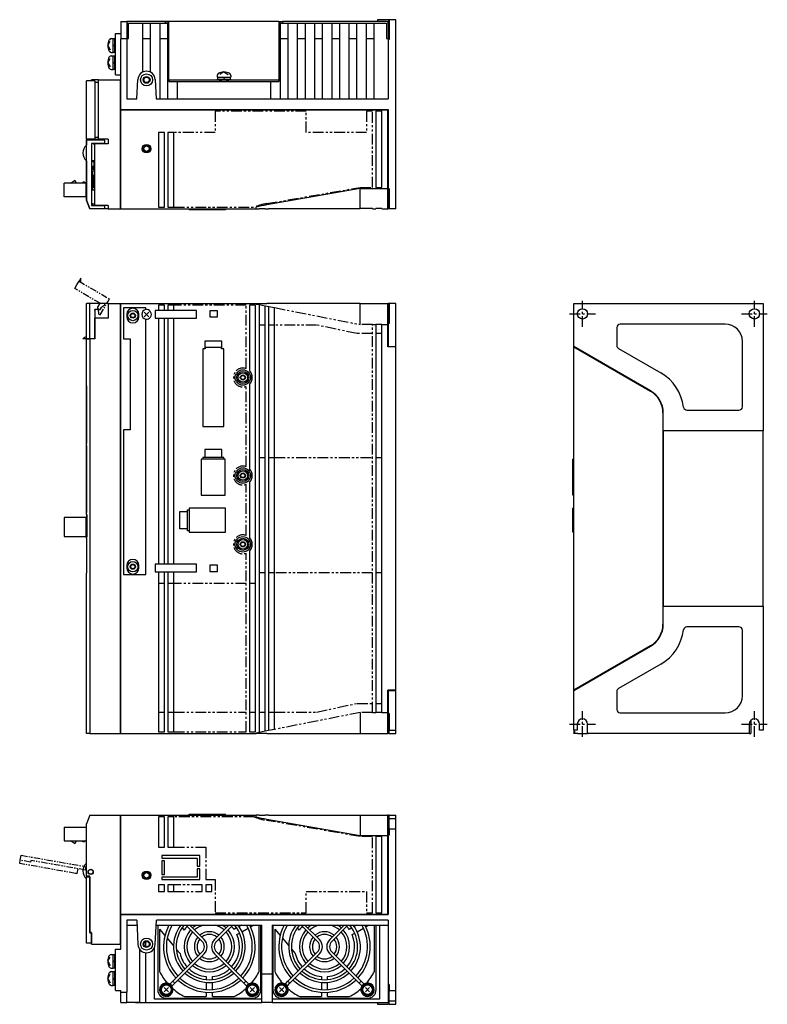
# Model space of a CAD drawing. Extents: x -955 to 8, y -401 to 362.
# Tile 3 of 3: x -427 to 8, y -401 to 171. Entities that reach past the tile are written whole.
import ezdxf

# ---------------------------------------------------------------- set-up
doc = ezdxf.new("R2010")
doc.units = 0
doc.linetypes.add('CENTER', pattern=[2, 1.25, -0.25, 0.25, -0.25])
doc.linetypes.add('PHANTOM', pattern=[2.5, 1.25, -0.25, 0.25, -0.25, 0.25, -0.25])
for name, color, linetype in [('CENTER', 6, 'CENTER'), ('OUTLINE', 7, 'CONTINUOUS'), ('PHANTOM', 3, 'PHANTOM'), ('THIN_LINE', 6, 'CONTINUOUS')]:
    doc.layers.add(name, color=color, linetype=linetype)

msp = doc.modelspace()

# ---------------------------------------------------------------- linework, layer by layer
at = {"layer": 'CENTER', "ltscale": 5}
for p, q in [((-100, -7.5), (-100, 7.5)), ((0, -7.5), (0, 7.5)), ((-107.5, 0), (-92.5, 0)), ((-7.5, 0), (7.5, 0)), ((-100, -246), (-100, -231)), ((0, -246), (0, -231)), ((-107.5, -238.5), (-92.5, -238.5)), ((-7.5, -238.5), (7.5, -238.5))]:
    msp.add_line(p, q, dxfattribs=at)
at = {"layer": 'OUTLINE'}
for p, q in [((-368.47, 170.03), (-368.47, 165.83)), ((-368.47, 170.03), (-364.97, 170.03)), ((-363.97, 170.03), (-364.97, 170.03)), ((-364.97, 170.03), (-364.97, 169.03)), ((-364.97, 169.03), (-364.97, 164.74)), ((-342.47, 170.03), (-363.97, 170.03)), ((-363.97, 169.03), (-342.47, 169.03)), ((-363.97, 160.03), (-363.97, 169.03)), ((-359.97, 170.13), (-298.97, 170.13)), ((-359.97, 170.13), (-359.97, 170.03)), ((-355.62, 159.83), (-355.62, 169.03)), ((-351.32, 169.03), (-351.32, 159.83)), ((-345.62, 165.83), (-345.62, 169.03)), ((-342.47, 170.03), (-340.47, 170.03)), ((-342.47, 169.03), (-342.47, 170.03)), ((-342.47, 169.03), (-341.32, 169.03)), ((-340.47, 169.03), (-341.32, 169.03)), ((-341.32, 169.03), (-341.32, 165.83)), ((-340.47, 136.03), (-340.47, 170.03)), ((-276.47, 170.03), (-340.47, 170.03)), ((-298.97, 170.13), (-298.97, 170.03)), ((-276.47, 170.03), (-274.47, 170.03)), ((-276.47, 170.03), (-276.47, 136.03)), ((-275.62, 169.03), (-276.47, 169.03)), ((-275.62, 165.83), (-275.62, 169.03)), ((-275.62, 169.03), (-274.47, 169.03)), ((-213.97, 170.03), (-274.47, 170.03)), ((-274.47, 170.03), (-274.47, 169.03)), ((-274.47, 169.03), (-213.97, 169.03)), ((-271.32, 169.03), (-271.32, 165.83)), ((-265.62, 165.83), (-265.62, 169.03)), ((-261.32, 169.03), (-261.32, 165.83)), ((-255.62, 165.83), (-255.62, 169.03)), ((-251.32, 169.03), (-251.32, 165.83)), ((-245.62, 165.83), (-245.62, 169.03)), ((-241.32, 169.03), (-241.32, 165.83)), ((-235.62, 165.83), (-235.62, 169.03)), ((-231.32, 169.03), (-231.32, 165.83)), ((-225.62, 165.83), (-225.62, 169.03)), ((-221.32, 169.03), (-221.32, 165.83)), ((-215.69, 171.03), (-219.19, 171.03)), ((-219.19, 171.03), (-219.19, 170.03)), ((-212.97, 171.03), (-215.69, 171.03)), ((-213.97, 169.03), (-213.97, 160.03)), ((-212.97, 171.03), (-212.97, 165.43)), ((-212.47, 171.03), (-212.97, 171.03)), ((-208.47, 171.03), (-212.47, 171.03)), ((-212.47, 171.03), (-212.47, 159.43)), ((-208.47, 61.03), (-208.47, 171.03)), ((-371.47, 163.03), (-368.47, 163.03)), ((-371.47, 139.03), (-371.47, 163.03)), ((-368.47, 165.83), (-368.47, 159.83)), ((-364.97, 164.74), (-364.97, 159.83)), ((-345.62, 159.83), (-345.62, 165.83)), ((-341.32, 165.83), (-341.32, 159.83)), ((-275.62, 159.83), (-275.62, 165.83)), ((-271.32, 165.83), (-271.32, 159.83)), ((-265.62, 159.83), (-265.62, 165.83)), ((-261.32, 165.83), (-261.32, 159.83)), ((-255.62, 159.83), (-255.62, 165.83)), ((-251.32, 165.83), (-251.32, 159.83)), ((-245.62, 159.83), (-245.62, 165.83)), ((-241.32, 165.83), (-241.32, 159.83)), ((-235.62, 159.83), (-235.62, 165.83)), ((-231.32, 165.83), (-231.32, 159.83)), ((-225.62, 159.83), (-225.62, 165.83)), ((-221.32, 165.83), (-221.32, 159.83)), ((-212.97, 165.43), (-212.97, 159.43)), ((-376.07, 156.03), (-374.6, 158.49)), ((-376.07, 156.03), (-374.6, 153.56)), ((-374.01, 160.03), (-372.97, 160.03)), ((-372.97, 152.03), (-372.97, 160.03)), ((-371.97, 159.83), (-372.97, 159.83)), ((-372.97, 155.74), (-371.97, 156.32)), ((-371.97, 152.03), (-371.97, 160.03)), ((-371.47, 160.03), (-371.97, 160.03)), ((-364.97, 159.83), (-368.47, 159.83)), ((-368.47, 118.83), (-368.47, 159.83)), ((-364.97, 160.03), (-363.97, 160.03)), ((-364.97, 159.83), (-364.97, 125.03)), ((-355.62, 140.54), (-355.62, 159.83)), ((-351.32, 159.83), (-355.62, 159.83)), ((-351.32, 159.83), (-351.32, 140.54)), ((-345.62, 125.03), (-345.62, 159.83)), ((-341.32, 159.83), (-345.62, 159.83)), ((-341.32, 159.83), (-341.32, 125.03)), ((-275.62, 125.03), (-275.62, 159.83)), ((-271.32, 159.83), (-275.62, 159.83)), ((-271.32, 159.83), (-271.32, 125.03)), ((-265.62, 125.03), (-265.62, 159.83)), ((-261.32, 159.83), (-265.62, 159.83)), ((-261.32, 159.83), (-261.32, 125.03)), ((-255.62, 125.03), (-255.62, 159.83)), ((-251.32, 159.83), (-255.62, 159.83)), ((-251.32, 159.83), (-251.32, 125.03)), ((-245.62, 125.03), (-245.62, 159.83)), ((-241.32, 159.83), (-245.62, 159.83)), ((-241.32, 159.83), (-241.32, 125.03)), ((-235.62, 125.03), (-235.62, 159.83)), ((-231.32, 159.83), (-235.62, 159.83)), ((-231.32, 159.83), (-231.32, 125.03)), ((-225.62, 125.03), (-225.62, 159.83)), ((-221.32, 159.83), (-225.62, 159.83)), ((-221.32, 159.83), (-221.32, 125.03)), ((-213.97, 160.03), (-212.97, 160.03)), ((-212.47, 159.43), (-212.97, 159.43)), ((-212.97, 159.43), (-212.97, 125.03)), ((-374.01, 152.03), (-372.97, 152.03)), ((-374.01, 150.03), (-372.97, 150.03)), ((-372.97, 152.23), (-371.97, 152.23)), ((-372.97, 142.03), (-372.97, 150.03)), ((-371.97, 149.83), (-372.97, 149.83)), ((-371.97, 152.03), (-371.47, 152.03)), ((-371.97, 142.03), (-371.97, 150.03)), ((-371.47, 150.03), (-371.97, 150.03)), ((-376.07, 146.03), (-374.6, 148.49)), ((-376.07, 146.03), (-374.6, 143.56)), ((-372.97, 145.74), (-371.97, 146.32)), ((-374.01, 142.03), (-372.97, 142.03)), ((-372.97, 142.23), (-371.97, 142.23)), ((-371.97, 142.03), (-371.47, 142.03)), ((-371.47, 139.03), (-368.47, 139.03)), ((-312.47, 138.57), (-312.47, 137.53)), ((-312.47, 137.53), (-304.47, 137.53)), ((-312.27, 137.53), (-312.27, 136.53)), ((-308.47, 140.63), (-310.93, 139.15)), ((-308.76, 137.53), (-308.18, 136.53)), ((-308.47, 140.63), (-306, 139.15)), ((-304.67, 136.53), (-304.67, 137.53)), ((-304.47, 138.57), (-304.47, 137.53)), ((-383.59, 135.53), (-388.47, 135.53)), ((-388.47, 101.53), (-388.47, 135.53)), ((-381.47, 136.03), (-385.47, 136.03)), ((-385.47, 135.53), (-385.47, 136.03)), ((-383.59, 135.53), (-383.59, 101.53)), ((-381.47, 134.53), (-383.59, 134.53)), ((-381.47, 136.03), (-368.67, 136.03)), ((-381.47, 101.53), (-381.47, 136.03)), ((-368.67, 136.03), (-368.47, 136.03)), ((-368.67, 61.03), (-368.67, 136.03)), ((-359.05, 125.03), (-358.46, 136.29)), ((-348.48, 136.29), (-347.89, 125.03)), ((-340.47, 136.03), (-340.47, 135.03)), ((-340.47, 136.03), (-310.97, 136.03)), ((-340.47, 135.03), (-310.97, 135.03)), ((-335.62, 135.03), (-335.62, 125.03)), ((-312.47, 136.53), (-304.47, 136.53)), ((-312.47, 136.53), (-312.47, 136.03)), ((-310.97, 136.03), (-305.97, 136.03)), ((-310.97, 136.03), (-310.97, 135.03)), ((-310.97, 135.03), (-305.97, 135.03)), ((-310.47, 136.03), (-310.47, 135.03)), ((-306.47, 135.03), (-306.47, 136.03)), ((-305.97, 136.03), (-276.47, 136.03)), ((-305.97, 136.03), (-305.97, 135.03)), ((-305.97, 135.03), (-276.47, 135.03)), ((-304.47, 136.03), (-304.47, 136.53)), ((-281.32, 135.03), (-281.32, 125.03)), ((-276.47, 136.03), (-276.47, 135.03)), ((-364.97, 125.03), (-359.05, 125.03)), ((-347.89, 125.03), (-212.97, 125.03)), ((-368.47, 118.83), (-212.97, 118.83)), ((-368.47, 118.63), (-213.17, 118.63)), ((-368.47, 61.03), (-368.47, 118.63)), ((-220.07, 117.83), (-220.07, 73.51)), ((-216.57, 117.83), (-220.07, 117.83)), ((-216.57, 73.51), (-216.57, 117.83)), ((-212.97, 118.63), (-213.17, 118.63)), ((-213.17, 72.81), (-213.17, 118.63)), ((-212.97, 118.83), (-212.97, 72.63)), ((-346.57, 105.53), (-346.57, 62.03)), ((-343.07, 105.53), (-346.57, 105.53)), ((-343.07, 62.03), (-343.07, 105.53)), ((-341.07, 105.53), (-341.07, 62.03)), ((-337.57, 105.53), (-341.07, 105.53)), ((-337.57, 62.03), (-337.57, 105.53)), ((-383.59, 101.53), (-388.47, 101.53)), ((-388.47, 101.53), (-388.47, 98.02)), ((-377.68, 101.03), (-388.47, 101.03)), ((-388.47, 66.03), (-388.47, 101.03)), ((-385.47, 99.06), (-385.47, 63)), ((-377.68, 99.06), (-385.47, 99.06)), ((-384.47, 98.92), (-384.47, 99.06)), ((-384.47, 98.92), (-383.47, 98.92)), ((-381.47, 102.53), (-383.59, 102.53)), ((-383.47, 101.53), (-381.47, 101.53)), ((-383.47, 101.03), (-383.47, 101.53)), ((-375.87, 98.92), (-383.47, 98.92)), ((-383.47, 63.03), (-383.47, 98.92)), ((-381.93, 99.06), (-381.93, 98.92)), ((-375.87, 101.53), (-381.47, 101.53)), ((-380, 98.92), (-380, 99.06)), ((-377.68, 99.06), (-377.68, 101.03)), ((-375.87, 101.53), (-375.87, 98.92)), ((-388.47, 89.04), (-388.47, 85.63)), ((-385.47, 89.18), (-383.47, 89.18)), ((-383.92, 88.48), (-385.47, 88.48)), ((-383.92, 83.88), (-383.92, 88.48)), ((-388.47, 85.63), (-388.47, 67.03)), ((-388.47, 85.63), (-388.47, 85.63)), ((-383.92, 85.63), (-385.47, 85.63)), ((-383.92, 83.88), (-385.47, 83.88)), ((-385.47, 83.18), (-383.47, 83.18)), ((-384.97, 85.63), (-384.97, 83.88)), ((-384.97, 83.18), (-384.97, 72.03)), ((-384.27, 80.73), (-383.47, 80.73)), ((-384.27, 73.73), (-384.27, 80.73)), ((-401.47, 67.99), (-401.47, 75.99)), ((-388.67, 75.99), (-401.47, 75.99)), ((-401.47, 67.99), (-401.47, 75.99)), ((-388.67, 75.99), (-401.47, 75.99)), ((-397.68, 75.99), (-395.47, 77.59)), ((-397.68, 75.99), (-395.47, 77.59)), ((-394.67, 76.79), (-394.67, 75.99)), ((-394.67, 76.79), (-394.67, 75.99)), ((-390.47, 76.59), (-390.47, 75.99)), ((-389.67, 76.59), (-390.47, 76.59)), ((-390.47, 76.59), (-390.47, 75.99)), ((-389.67, 76.59), (-390.47, 76.59)), ((-389.07, 75.99), (-389.67, 76.59)), ((-389.07, 75.99), (-389.67, 76.59)), ((-388.67, 67.99), (-388.67, 75.99)), ((-388.67, 67.99), (-388.67, 75.99)), ((-388.47, 75.39), (-388.67, 75.59)), ((-388.47, 75.39), (-388.67, 75.59)), ((-388.47, 74.59), (-388.67, 74.59)), ((-388.47, 74.59), (-388.67, 74.59)), ((-388.47, 69.39), (-388.67, 69.39)), ((-388.47, 69.39), (-388.67, 69.39)), ((-385.47, 72.03), (-383.47, 72.03)), ((-384.27, 73.73), (-383.47, 73.73)), ((-229.17, 72.81), (-283.52, 63.39)), ((-229.17, 66.81), (-229.17, 72.81)), ((-229.17, 72.81), (-213.17, 72.81)), ((-220.07, 73.51), (-216.57, 73.51)), ((-213.17, 73.81), (-212.97, 73.81)), ((-213.17, 66.81), (-213.17, 72.81)), ((-212.97, 72.63), (-212.97, 66.63)), ((-212.47, 72.63), (-212.97, 72.63)), ((-212.47, 72.63), (-212.47, 61.03)), ((-388.67, 67.99), (-401.47, 67.99)), ((-388.67, 67.99), (-401.47, 67.99)), ((-388.47, 67.03), (-388.47, 66.03)), ((-388.47, 67.03), (-388.47, 67.03)), ((-386.47, 61.03), (-388.47, 66.03)), ((-388.47, 66.03), (-386.47, 61.03)), ((-385.47, 64.75), (-385.17, 64.03)), ((-385.47, 63), (-377.68, 63)), ((-385.17, 64.03), (-384.77, 63.03)), ((-385.17, 64.03), (-383.47, 64.03)), ((-384.77, 63.03), (-383.47, 63.03)), ((-383.47, 63), (-383.47, 63.03)), ((-375.87, 63.03), (-383.47, 63.03)), ((-381.93, 63.03), (-381.93, 63)), ((-380, 63), (-380, 63.03)), ((-377.68, 61.03), (-377.68, 63)), ((-375.87, 63.03), (-375.87, 61.03)), ((-229.17, 61.33), (-229.17, 66.81)), ((-213.17, 61.03), (-213.17, 66.81)), ((-212.97, 66.63), (-212.97, 61.03)), ((-377.68, 61.03), (-386.47, 61.03)), ((-386.47, 61.03), (-386.47, 61.03)), ((-375.87, 61.03), (-377.68, 61.03)), ((-375.87, 61.03), (-368.67, 61.03)), ((-368.67, 61.23), (-368.47, 61.23)), ((-368.47, 61.03), (-289.67, 61.03)), ((-346.57, 62.03), (-343.07, 62.03)), ((-341.07, 62.03), (-337.57, 62.03)), ((-328.67, 61.03), (-328.67, 60.53)), ((-321.67, 60.53), (-328.67, 60.53)), ((-321.67, 61.03), (-321.67, 60.53)), ((-307.67, 60.53), (-321.67, 60.53)), ((-307.67, 61.03), (-307.67, 60.53)), ((-307.57, 60.53), (-307.67, 60.53)), ((-307.57, 61.03), (-307.57, 60.53)), ((-289.67, 61.03), (-289.67, 62.03)), ((-289.67, 61.03), (-288.07, 61.03)), ((-288.07, 61.33), (-288.07, 61.03)), ((-288.07, 61.33), (-284.57, 61.33)), ((-284.57, 61.03), (-284.57, 61.33)), ((-284.57, 61.03), (-282.57, 61.03)), ((-282.57, 61.33), (-282.57, 61.03)), ((-282.57, 61.33), (-229.17, 61.33)), ((-222.07, 61.33), (-229.17, 61.33)), ((-222.07, 61.33), (-222.07, 61.03)), ((-222.07, 61.03), (-220.07, 61.03)), ((-220.07, 61.03), (-220.07, 61.33)), ((-216.57, 61.33), (-220.07, 61.33)), ((-216.57, 61.33), (-216.57, 61.03)), ((-216.57, 61.03), (-213.17, 61.03)), ((-213.17, 62.03), (-212.97, 62.03)), ((-212.97, 61.03), (-213.17, 61.03)), ((-212.47, 61.03), (-212.97, 61.03)), ((-208.47, 61.03), (-212.47, 61.03)), ((-386.47, 6), (-388.47, 6)), ((-388.47, -14.45), (-388.47, 6)), ((-386.47, -14.45), (-386.47, 6)), ((-375.87, 6), (-386.47, 6)), ((-377.68, 5), (-377.68, 6)), ((-375.87, 6), (-368.67, 6)), ((-375.87, 6), (-375.87, -2.6)), ((-368.67, -244), (-368.67, 6)), ((-368.67, 5.8), (-368.47, 5.8)), ((-368.47, 6), (-289.67, 6)), ((-368.47, -244), (-368.47, 6)), ((-289.67, 6), (-283.52, 6)), ((-289.67, 5.71), (-289.67, 6)), ((-229.17, 6), (-283.52, 6)), ((-229.17, 6), (-213.17, 6)), ((-229.17, -0.25), (-229.17, 6)), ((-213.17, 6), (-212.97, 6)), ((-213.17, -0.25), (-213.17, 6)), ((-212.97, 5.8), (-213.17, 5.8)), ((-212.47, 6), (-212.97, 6)), ((-212.97, 6), (-212.97, 0.4)), ((-212.47, 6), (-212.47, -5.6)), ((-208.47, 6), (-212.47, 6)), ((-208.47, -19), (-208.47, 6)), ((-105, 6), (5, 6)), ((-105, -19), (-105, 6)), ((5, 6), (5, -68)), ((-380.97, 2.53), (-383.5, 2.53)), ((-383.5, 2.53), (-383.5, -14.45)), ((-383.5, 2), (-383.47, 2)), ((-383.47, 2), (-383.47, 2.53)), ((-377.68, 5), (-380, 3.52)), ((-380, 3.52), (-380, 3.5)), ((-366.97, 3.5), (-366.97, -14.5)), ((-353.97, 3.5), (-366.97, 3.5)), ((-352.13, 1.04), (-354.81, -1.64)), ((-352.13, -1.64), (-354.81, 1.04)), ((-353.97, 2.45), (-353.97, 3.5)), ((-348.47, 2), (-348.47, -2.5)), ((-346.57, 2), (-348.47, 2)), ((-346.57, 5), (-346.57, 2)), ((-343.07, 5), (-346.57, 5)), ((-343.07, 2), (-346.57, 2)), ((-343.07, 2), (-343.07, 5)), ((-341.07, 2), (-343.07, 2)), ((-341.07, 5), (-341.07, 2)), ((-337.57, 5), (-341.07, 5)), ((-324.47, 2), (-341.07, 2)), ((-337.57, 2), (-337.57, 5)), ((-324.47, -2.5), (-324.47, 2)), ((-316.77, 1.8), (-316.77, -1.8)), ((-312.17, 1.8), (-316.77, 1.8)), ((-312.17, -1.8), (-312.17, 1.8)), ((-293.57, 5), (-293.57, -33.12)), ((-290.07, 5), (-293.57, 5)), ((-290.07, -243), (-290.07, 5)), ((-289.67, 5.71), (-288.07, 5.39)), ((-288.07, 5.39), (-284.57, 4.7)), ((-288.07, 5.39), (-288.07, -243.39)), ((-284.57, 4.7), (-279.07, 3.61)), ((-284.57, -242.7), (-284.57, 4.7)), ((-282.57, 4.3), (-282.57, -242.3)), ((-279.07, -241.61), (-279.07, 3.61)), ((-213.17, 5), (-212.97, 5)), ((-212.97, 0.4), (-212.97, -5.6)), ((-375.87, -2.6), (-383.47, -2.6)), ((-383.47, -14.5), (-383.47, -2.6)), ((-364.97, -0.25), (-364.97, -1.75)), ((-357.97, -1.75), (-357.97, -0.25)), ((-353.97, -151.5), (-353.97, -3.05)), ((-348.47, -2.5), (-346.57, -2.5)), ((-346.57, -2.5), (-343.07, -2.5)), ((-346.57, -2.5), (-346.57, -145.5)), ((-343.07, -2.5), (-341.07, -2.5)), ((-343.07, -145.5), (-343.07, -2.5)), ((-341.07, -2.5), (-324.47, -2.5)), ((-341.07, -2.5), (-341.07, -145.5)), ((-337.57, -145.5), (-337.57, -2.5)), ((-316.77, -1.8), (-312.17, -1.8)), ((-229.17, -6.25), (-229.17, -0.25)), ((-213.17, -6.25), (-213.17, -0.25)), ((-212.47, -5.6), (-212.97, -5.6)), ((-212.97, -5.6), (-212.97, -19)), ((-284.57, -6.5), (-288.07, -6.5)), ((-279.07, -6.5), (-282.57, -6.5)), ((-222.07, -6.25), (-220.07, -6.25)), ((-216.57, -6.25), (-220.07, -6.25)), ((-220.07, -6.25), (-220.07, -231.75)), ((-216.57, -6.25), (-213.17, -6.25)), ((-216.57, -231.75), (-216.57, -6.25)), ((-213.17, -19.23), (-213.17, -6.25)), ((-213.17, -7.25), (-212.97, -7.25)), ((-80, -8), (-80, -18.42)), ((-17, -6), (-78, -6)), ((-388.47, -14.45), (-390.46, -14.45)), ((-388.47, -14.5), (-388.47, -14.45)), ((-386.47, -14.45), (-388.47, -14.45)), ((-388.47, -14.5), (-386.47, -14.5)), ((-388.47, -41.85), (-388.47, -14.5)), ((-383.5, -14.45), (-386.47, -14.45)), ((-383.47, -14.5), (-386.47, -14.5)), ((-386.47, -14.5), (-386.47, -244)), ((-386.17, -14.5), (-386.17, -14.45)), ((-384.77, -14.45), (-384.77, -14.5)), ((-366.97, -14.5), (-362.97, -14.5)), ((-362.97, -14.5), (-362.97, -67.5)), ((-319.67, -15.9), (-319.67, -20.43)), ((-309.67, -15.9), (-319.67, -15.9)), ((-309.67, -20.43), (-309.67, -15.9)), ((-216.57, -11.5), (-220.07, -11.5)), ((-7, -54), (-7, -16)), ((-320.73, -20.43), (-320.73, -65.5)), ((-319.67, -20.43), (-320.73, -20.43)), ((-319.37, -20.43), (-319.67, -20.43)), ((-319.37, -19.5), (-319.37, -20.43)), ((-309.97, -19.5), (-319.37, -19.5)), ((-309.97, -20.43), (-309.97, -19.5)), ((-309.67, -20.43), (-309.97, -20.43)), ((-308.61, -20.43), (-309.67, -20.43)), ((-308.61, -65.5), (-308.61, -20.43)), ((-208.47, -19.23), (-213.17, -19.23)), ((-212.97, -19), (-208.47, -19)), ((-212.97, -19.23), (-212.97, -19)), ((-208.47, -19.23), (-208.47, -19)), ((-208.47, -218.77), (-208.47, -19.23)), ((-105, -19.23), (-105, -19)), ((-60.42, -44.74), (-105, -19)), ((-105, -19.23), (-60.52, -44.91)), ((-105, -218.77), (-105, -19.23)), ((-79, -20.15), (-54.43, -34.34)), ((-388.47, -41.85), (-388.47, -75.3)), ((-388.35, -41.85), (-388.47, -41.85)), ((-388.35, -75.3), (-388.35, -41.85)), ((-293.57, -40.88), (-293.57, -90.12)), ((-39.22, -56), (-9, -56)), ((-53.2, -57.6), (-53.2, -180.4)), ((-53, -68), (-53, -57.6)), ((-366.97, -67.5), (-366.97, -151.5)), ((-362.97, -67.5), (-366.97, -67.5)), ((-320.73, -65.5), (-308.61, -65.5)), ((-53, -68), (-53, -170)), ((5, -68), (-53, -68)), ((5, -170), (5, -68)), ((-388.47, -75.3), (-388.35, -75.3)), ((-388.47, -76.6), (-388.47, -75.3)), ((-388.47, -76.6), (-388.47, -115.4)), ((-388.35, -76.6), (-388.47, -76.6)), ((-388.35, -115.4), (-388.35, -76.6)), ((-319.67, -78.9), (-319.67, -83.43)), ((-309.67, -78.9), (-319.67, -78.9)), ((-309.67, -83.43), (-309.67, -78.9)), ((-307.67, -84.4), (-321.67, -84.4)), ((-321.67, -84.4), (-321.67, -105.5)), ((-320.77, -83.43), (-320.77, -84.4)), ((-319.67, -83.43), (-320.77, -83.43)), ((-309.67, -83.43), (-319.67, -83.43)), ((-308.57, -83.43), (-309.67, -83.43)), ((-308.57, -84.4), (-308.57, -83.43)), ((-307.67, -105.5), (-307.67, -84.4)), ((-288.07, -83.5), (-284.57, -83.5)), ((-282.57, -83.5), (-279.07, -83.5)), ((-220.07, -83.5), (-216.57, -83.5)), ((-105.5, -105.5), (-105.5, -84.4)), ((-105, -84.4), (-105.5, -84.4)), ((-293.57, -97.88), (-293.57, -130.12)), ((-321.67, -105.5), (-307.67, -105.5)), ((-105, -105.5), (-105.5, -105.5)), ((-329.64, -115), (-329.64, -113.9)), ((-329.64, -113.9), (-328.67, -113.9)), ((-307.57, -113), (-328.67, -113)), ((-328.67, -113), (-328.67, -127)), ((-307.57, -127), (-307.57, -113)), ((-105, -113), (-105.5, -113)), ((-105.5, -127), (-105.5, -113)), ((-401.47, -118.43), (-401.47, -129.43)), ((-388.67, -118.43), (-401.47, -118.43)), ((-388.67, -129.43), (-388.67, -118.43)), ((-388.47, -115.4), (-388.35, -115.4)), ((-388.47, -116.65), (-388.47, -115.4)), ((-388.47, -116.65), (-388.47, -120.28)), ((-388.17, -116.65), (-388.47, -116.65)), ((-388.17, -116.65), (-388.17, -129.75)), ((-334.17, -125), (-334.17, -115)), ((-334.17, -115), (-329.64, -115)), ((-329.64, -125), (-329.64, -115)), ((-388.17, -120.28), (-388.67, -120.28)), ((-329.64, -125), (-334.17, -125)), ((-329.64, -126.1), (-329.64, -125)), ((-401.47, -129.43), (-388.67, -129.43)), ((-388.17, -126.58), (-388.67, -126.58)), ((-388.17, -127.58), (-388.67, -127.58)), ((-388.47, -127.58), (-388.47, -129.75)), ((-388.47, -130.4), (-388.47, -129.75)), ((-388.47, -129.75), (-388.17, -129.75)), ((-388.47, -130.4), (-388.47, -150.75)), ((-388.28, -130.4), (-388.47, -130.4)), ((-388.28, -150.75), (-388.28, -130.4)), ((-328.67, -126.1), (-329.64, -126.1)), ((-328.67, -127), (-307.57, -127)), ((-105, -127), (-105.5, -127)), ((-293.57, -137.88), (-293.57, -243)), ((-364.97, -146.25), (-364.97, -147.75)), ((-357.97, -147.75), (-357.97, -146.25)), ((-348.47, -145.5), (-348.47, -150)), ((-346.57, -145.5), (-348.47, -145.5)), ((-343.07, -145.5), (-346.57, -145.5)), ((-341.07, -145.5), (-343.07, -145.5)), ((-324.47, -145.5), (-341.07, -145.5)), ((-324.47, -150), (-324.47, -145.5)), ((-316.77, -146.2), (-316.77, -149.8)), ((-312.17, -146.2), (-316.77, -146.2)), ((-312.17, -149.8), (-312.17, -146.2)), ((-388.47, -150.75), (-388.28, -150.75)), ((-388.47, -244), (-388.47, -150.75)), ((-366.97, -151.5), (-353.97, -151.5)), ((-348.47, -150), (-346.57, -150)), ((-346.57, -150), (-343.07, -150)), ((-346.57, -150), (-346.57, -243)), ((-343.07, -150), (-341.07, -150)), ((-343.07, -243), (-343.07, -150)), ((-341.07, -150), (-324.47, -150)), ((-341.07, -150), (-341.07, -243)), ((-337.57, -243), (-337.57, -150)), ((-316.77, -149.8), (-312.17, -149.8)), ((-284.57, -150.5), (-288.07, -150.5)), ((-279.07, -150.5), (-282.57, -150.5)), ((-216.57, -150.5), (-220.07, -150.5)), ((-343.07, -156.75), (-346.57, -156.75)), ((-337.57, -156.75), (-341.07, -156.75)), ((-290.07, -156.75), (-293.57, -156.75)), ((-53, -170), (5, -170)), ((-53, -180.4), (-53, -170)), ((5, -170), (5, -242)), ((-9, -182), (-39.22, -182)), ((-7, -222), (-7, -184)), ((-60.52, -193.09), (-105, -218.77)), ((-105, -219), (-60.42, -193.26)), ((-54.43, -203.66), (-79, -217.85)), ((-213.17, -231.75), (-213.17, -218.77)), ((-208.47, -218.77), (-213.17, -218.77)), ((-212.97, -219), (-212.97, -218.77)), ((-212.97, -219), (-212.97, -232.4)), ((-212.97, -219), (-208.47, -219)), ((-208.47, -219), (-208.47, -218.77)), ((-208.47, -242), (-208.47, -219)), ((-105, -219), (-105, -218.77)), ((-105, -242), (-105, -219)), ((-80, -219.58), (-80, -230)), ((-220.07, -226.5), (-216.57, -226.5)), ((-346.57, -231.5), (-343.07, -231.5)), ((-341.07, -231.5), (-337.57, -231.5)), ((-293.57, -231.5), (-290.07, -231.5)), ((-288.07, -231.5), (-284.57, -231.5)), ((-282.57, -231.5), (-279.07, -231.5)), ((-229.17, -231.75), (-229.17, -237.75)), ((-222.07, -231.75), (-220.07, -231.75)), ((-216.57, -231.75), (-220.07, -231.75)), ((-216.57, -231.75), (-213.17, -231.75)), ((-213.17, -230.75), (-212.97, -230.75)), ((-213.17, -237.75), (-213.17, -231.75)), ((-212.97, -232.4), (-212.97, -238.4)), ((-212.47, -232.4), (-212.97, -232.4)), ((-212.47, -232.4), (-212.47, -242)), ((-78, -232), (-17, -232)), ((-229.17, -237.75), (-229.17, -244)), ((-213.17, -244), (-213.17, -237.75)), ((-212.97, -238.4), (-212.97, -244)), ((-103, -238.5), (-103, -242)), ((-97, -244), (-97, -238.5)), ((-3, -238.5), (-3, -244)), ((-2, -236.26), (-2, -244)), ((3, -242), (3, -238.5)), ((-386.47, -244), (-388.47, -244)), ((-386.47, -244), (-368.67, -244)), ((-368.67, -243.8), (-368.47, -243.8)), ((-368.67, -244), (-368.47, -244)), ((-368.47, -244), (-289.67, -244)), ((-346.57, -243), (-343.07, -243)), ((-341.07, -243), (-337.57, -243)), ((-293.57, -243), (-290.07, -243)), ((-288.07, -243.39), (-289.67, -243.71)), ((-289.67, -244), (-289.67, -243.71)), ((-283.52, -244), (-289.67, -244)), ((-284.57, -242.7), (-288.07, -243.39)), ((-282.57, -242.3), (-284.57, -242.7)), ((-283.52, -244), (-229.17, -244)), ((-279.07, -241.61), (-282.57, -242.3)), ((-229.17, -244), (-213.17, -244)), ((-213.17, -243), (-212.97, -243)), ((-213.17, -243.8), (-212.97, -243.8)), ((-213.17, -244), (-212.97, -244)), ((-212.47, -244), (-212.97, -244)), ((-212.47, -244), (-212.47, -242)), ((-212.47, -242), (-208.47, -242)), ((-212.47, -244), (-208.47, -244)), ((-208.47, -244), (-208.47, -242)), ((-105, -242), (-105, -242.3)), ((-103, -242), (-105, -242)), ((-105, -242.3), (-104.7, -242.3)), ((-105, -242.3), (-105, -242.7)), ((-105, -242.7), (-105, -243.39)), ((-104.7, -242.7), (-105, -242.7)), ((-105, -243.39), (-104.7, -243.39)), ((-105, -243.39), (-105, -243.71)), ((-105, -244), (-105, -243.71)), ((-105, -243.71), (-104.71, -243.71)), ((-104, -244), (-105, -244)), ((-104.7, -242), (-104.7, -242.3)), ((-104.7, -242.7), (-104.7, -243.39)), ((-102.64, -244), (-104, -244)), ((-102.64, -244), (-97, -244)), ((-3, -244), (-97, -244)), ((-3, -244), (-2, -244)), ((5, -242), (3, -242)), ((-386.47, -291.43), (-388.47, -296.43)), ((-386.47, -291.43), (-368.67, -291.43)), ((-368.67, -366.43), (-368.67, -291.43)), ((-368.67, -291.63), (-368.47, -291.63)), ((-368.47, -349.03), (-368.47, -291.43)), ((-368.47, -291.43), (-289.67, -291.43)), ((-328.67, -290.93), (-307.57, -290.93)), ((-328.67, -291.43), (-328.67, -290.93)), ((-307.57, -291.43), (-307.57, -290.93)), ((-288.07, -291.43), (-289.67, -291.43)), ((-289.67, -292.43), (-289.67, -291.43)), ((-288.07, -291.43), (-288.07, -291.73)), ((-284.57, -291.73), (-288.07, -291.73)), ((-282.57, -291.43), (-284.57, -291.43)), ((-284.57, -291.73), (-284.57, -291.43)), ((-282.57, -291.43), (-282.57, -291.73)), ((-229.17, -291.73), (-282.57, -291.73)), ((-222.07, -291.73), (-229.17, -291.73)), ((-229.17, -291.73), (-229.17, -297.21)), ((-222.07, -291.43), (-220.07, -291.43)), ((-222.07, -291.73), (-222.07, -291.43)), ((-220.07, -291.43), (-220.07, -291.73)), ((-216.57, -291.73), (-220.07, -291.73)), ((-216.57, -291.43), (-213.17, -291.43)), ((-216.57, -291.73), (-216.57, -291.43)), ((-212.97, -291.43), (-213.17, -291.43)), ((-213.17, -297.21), (-213.17, -291.43)), ((-212.97, -291.43), (-212.97, -297.03)), ((-212.47, -291.43), (-212.97, -291.43)), ((-212.47, -293.43), (-212.47, -291.43)), ((-212.47, -291.43), (-208.47, -291.43)), ((-208.47, -293.43), (-208.47, -291.43)), ((-388.47, -326.93), (-388.47, -296.43)), ((-346.57, -292.43), (-346.57, -310.13)), ((-343.07, -292.43), (-346.57, -292.43)), ((-343.07, -310.13), (-343.07, -292.43)), ((-341.07, -292.43), (-341.07, -310.13)), ((-337.57, -292.43), (-341.07, -292.43)), ((-337.57, -310.13), (-337.57, -292.43)), ((-283.52, -293.79), (-229.17, -303.21)), ((-229.17, -297.21), (-229.17, -303.21)), ((-213.17, -292.43), (-212.97, -292.43)), ((-213.17, -303.21), (-213.17, -297.21)), ((-212.97, -297.03), (-212.97, -303.03)), ((-212.47, -299.43), (-212.47, -293.43)), ((-212.47, -293.43), (-208.47, -293.43)), ((-208.47, -299.43), (-208.47, -293.43)), ((-401.47, -298.39), (-401.47, -306.39)), ((-401.47, -298.39), (-388.67, -298.39)), ((-388.67, -298.39), (-388.67, -306.39)), ((-388.47, -299.79), (-388.67, -299.79)), ((-388.47, -300.84), (-388.67, -300.84)), ((-229.17, -303.21), (-213.17, -303.21)), ((-213.17, -349.03), (-213.17, -303.21)), ((-212.47, -303.03), (-212.97, -303.03)), ((-212.97, -303.03), (-212.97, -349.23)), ((-212.47, -299.43), (-208.47, -299.43)), ((-212.47, -299.43), (-212.47, -303.03)), ((-208.47, -393.43), (-208.47, -299.43)), ((-401.47, -306.39), (-388.67, -306.39)), ((-395.47, -307.99), (-397.68, -306.39)), ((-394.67, -306.39), (-394.67, -307.19)), ((-390.47, -306.99), (-390.47, -306.39)), ((-389.67, -306.99), (-390.47, -306.99)), ((-389.07, -306.39), (-389.67, -306.99)), ((-388.47, -303.94), (-388.67, -303.94)), ((-388.47, -304.99), (-388.67, -304.99)), ((-388.47, -305.79), (-388.67, -305.99)), ((-220.07, -303.91), (-220.07, -348.23)), ((-216.57, -303.91), (-220.07, -303.91)), ((-216.57, -348.23), (-216.57, -303.91)), ((-213.17, -304.21), (-212.97, -304.21)), ((-346.57, -310.13), (-343.07, -310.13)), ((-341.07, -310.13), (-337.57, -310.13)), ((-344.57, -314.93), (-344.57, -316.43)), ((-322.57, -314.93), (-344.57, -314.93)), ((-344.57, -316.43), (-324.07, -316.43)), ((-344.57, -317.93), (-344.57, -325.93)), ((-343.07, -317.93), (-344.57, -317.93)), ((-343.07, -325.93), (-343.07, -317.93)), ((-324.07, -316.43), (-324.07, -321.18)), ((-322.57, -321.18), (-322.57, -314.93)), ((-344.57, -325.93), (-343.07, -325.93)), ((-324.07, -321.18), (-322.57, -321.18)), ((-324.07, -322.68), (-324.07, -327.43)), ((-322.57, -322.68), (-324.07, -322.68)), ((-322.57, -328.93), (-322.57, -322.68)), ((-388.47, -326.93), (-388.47, -327.53)), ((-386.47, -326.93), (-388.47, -326.93)), ((-388.47, -365.93), (-388.47, -327.53)), ((-386.47, -327.53), (-388.47, -327.53)), ((-386.47, -359.73), (-386.47, -326.93)), ((-386.47, -327.53), (-386.47, -359.93)), ((-346.57, -331.93), (-346.57, -335.93)), ((-343.07, -331.93), (-346.57, -331.93)), ((-344.57, -327.43), (-344.57, -328.93)), ((-324.07, -327.43), (-344.57, -327.43)), ((-344.57, -328.93), (-322.57, -328.93)), ((-343.07, -335.93), (-343.07, -331.93)), ((-341.07, -331.93), (-341.07, -335.93)), ((-337.57, -331.93), (-341.07, -331.93)), ((-337.57, -335.93), (-337.57, -331.93)), ((-319.07, -331.93), (-319.07, -335.93)), ((-315.57, -331.93), (-319.07, -331.93)), ((-315.57, -335.93), (-315.57, -331.93)), ((-346.57, -335.93), (-343.07, -335.93)), ((-341.07, -335.93), (-337.57, -335.93)), ((-319.07, -335.93), (-315.57, -335.93)), ((-368.47, -349.03), (-213.17, -349.03)), ((-220.07, -348.23), (-216.57, -348.23)), ((-213.17, -349.03), (-212.97, -349.03)), ((-368.47, -349.23), (-212.97, -349.23)), ((-368.47, -369.43), (-368.47, -349.23)), ((-365.02, -352.43), (-365.02, -394.43)), ((-359.21, -352.43), (-365.02, -352.43)), ((-359.21, -352.43), (-358.46, -366.69)), ((-348.48, -366.69), (-347.73, -352.43)), ((-212.97, -352.43), (-347.73, -352.43)), ((-212.97, -352.43), (-212.97, -389.83)), ((-385.47, -359.73), (-386.47, -359.73)), ((-386.47, -359.93), (-385.47, -359.93)), ((-385.47, -366.43), (-385.47, -359.73)), ((-385.47, -359.93), (-385.47, -365.93)), ((-365.02, -355.43), (-359.05, -355.43)), ((-347.89, -355.43), (-286.53, -355.43)), ((-346.97, -355.43), (-346.97, -392.93)), ((-345.97, -357.67), (-345.97, -382.3)), ((-345.97, -357.67), (-342.77, -361.48)), ((-331.65, -358.41), (-332.67, -356.79)), ((-330.6, -355.43), (-321.11, -364.92)), ((-319.98, -363.78), (-328.34, -355.43)), ((-305.6, -355.43), (-313.96, -363.78)), ((-312.83, -364.92), (-303.34, -355.43)), ((-301.11, -357.02), (-302.64, -357.88)), ((-300.93, -360.93), (-299.4, -360.07)), ((-298.28, -355.43), (-299.71, -356.23)), ((-298, -359.28), (-294.37, -357.24)), ((-292.97, -356.46), (-291.14, -355.43)), ((-287.97, -382.3), (-287.97, -355.43)), ((-286.97, -392.93), (-286.97, -355.43)), ((-286.53, -383.78), (-286.53, -355.43)), ((-280.41, -355.43), (-280.41, -383.78)), ((-280.41, -355.43), (-212.97, -355.43)), ((-279.97, -355.43), (-279.97, -392.93)), ((-278.97, -357.67), (-278.97, -382.3)), ((-278.97, -357.67), (-275.77, -361.48)), ((-264.65, -358.41), (-265.67, -356.79)), ((-263.6, -355.43), (-254.11, -364.92)), ((-252.98, -363.78), (-261.34, -355.43)), ((-238.6, -355.43), (-246.96, -363.78)), ((-245.83, -364.92), (-236.34, -355.43)), ((-234.11, -357.02), (-235.64, -357.88)), ((-233.93, -360.93), (-232.4, -360.07)), ((-231.28, -355.43), (-232.71, -356.23)), ((-231, -359.28), (-227.37, -357.24)), ((-225.97, -356.46), (-224.14, -355.43)), ((-220.97, -382.3), (-220.97, -355.43)), ((-219.97, -392.93), (-219.97, -355.43)), ((-217.96, -355.43), (-217.96, -398.43)), ((-385.47, -365.93), (-388.47, -365.93)), ((-353.96, -367.95), (-353.96, -364.9)), ((-341.48, -363.02), (-337.81, -367.39)), ((-274.48, -363.02), (-270.81, -367.39)), ((-385.47, -366.43), (-368.67, -366.43)), ((-371.47, -369.43), (-368.47, -369.43)), ((-371.47, -393.43), (-371.47, -369.43)), ((-368.67, -366.43), (-368.47, -366.43)), ((-357.66, -368.97), (-357.66, -400.43)), ((-353.96, -400.43), (-353.96, -371.4)), ((-348.9, -398.43), (-348.9, -368.46)), ((-321.11, -370.94), (-338.24, -388.07)), ((-337.11, -389.2), (-319.98, -372.07)), ((-336.17, -369.35), (-334.01, -371.93)), ((-296.83, -389.2), (-313.96, -372.07)), ((-295.69, -388.07), (-312.83, -370.94)), ((-254.11, -370.94), (-271.24, -388.07)), ((-270.11, -389.2), (-252.98, -372.07)), ((-269.17, -369.35), (-267.01, -371.93)), ((-229.83, -389.2), (-246.96, -372.07)), ((-228.69, -388.07), (-245.83, -370.94)), ((-376.07, -376.43), (-374.6, -373.96)), ((-376.07, -376.43), (-374.6, -378.89)), ((-374.01, -372.43), (-372.97, -372.43)), ((-372.97, -380.43), (-372.97, -372.43)), ((-371.97, -372.63), (-372.97, -372.63)), ((-372.97, -376.72), (-371.97, -376.14)), ((-371.97, -380.43), (-371.97, -372.43)), ((-371.47, -372.43), (-371.97, -372.43)), ((-374.01, -380.43), (-372.97, -380.43)), ((-374.01, -382.43), (-372.97, -382.43)), ((-372.97, -380.23), (-371.97, -380.23)), ((-372.97, -390.43), (-372.97, -382.43)), ((-371.97, -382.63), (-372.97, -382.63)), ((-371.97, -380.43), (-371.47, -380.43)), ((-371.97, -390.43), (-371.97, -382.43)), ((-371.47, -382.43), (-371.97, -382.43)), ((-376.07, -386.43), (-374.6, -383.96)), ((-376.07, -386.43), (-374.6, -388.89)), ((-372.97, -386.72), (-371.97, -386.14)), ((-339.73, -389.56), (-338.24, -388.07)), ((-338.6, -390.69), (-337.11, -389.2)), ((-338.24, -388.07), (-337.11, -389.2)), ((-318.72, -385.34), (-318.72, -387.1)), ((-318.72, -388.7), (-318.72, -392.87)), ((-315.22, -387.1), (-315.22, -385.34)), ((-315.22, -392.87), (-315.22, -388.7)), ((-296.83, -389.2), (-295.69, -388.07)), ((-295.34, -390.69), (-296.83, -389.2)), ((-294.21, -389.56), (-295.69, -388.07)), ((-286.53, -383.78), (-280.41, -383.78)), ((-286.53, -400.43), (-286.53, -383.78)), ((-280.41, -383.78), (-280.41, -400.43)), ((-272.73, -389.56), (-271.24, -388.07)), ((-271.6, -390.69), (-270.11, -389.2)), ((-271.24, -388.07), (-270.11, -389.2)), ((-251.72, -385.34), (-251.72, -387.1)), ((-251.72, -388.7), (-251.72, -392.87)), ((-248.22, -387.1), (-248.22, -385.34)), ((-248.22, -392.87), (-248.22, -388.7)), ((-229.83, -389.2), (-228.69, -388.07)), ((-228.34, -390.69), (-229.83, -389.2)), ((-227.21, -389.56), (-228.69, -388.07)), ((-374.01, -390.43), (-372.97, -390.43)), ((-372.97, -390.23), (-371.97, -390.23)), ((-371.97, -390.43), (-371.47, -390.43)), ((-371.47, -393.43), (-368.47, -393.43)), ((-368.47, -394.43), (-368.47, -393.43)), ((-368.47, -400.43), (-368.47, -394.43)), ((-368.47, -394.43), (-365.02, -394.43)), ((-365.02, -400.43), (-365.02, -394.43)), ((-340.73, -394.16), (-343.2, -391.69)), ((-340.73, -391.69), (-343.2, -394.16)), ((-339.83, -389.66), (-339.73, -389.56)), ((-339.73, -389.56), (-338.6, -390.69)), ((-338.7, -390.79), (-338.6, -390.69)), ((-318.72, -394.47), (-318.72, -396.93)), ((-315.22, -396.93), (-315.22, -394.47)), ((-295.34, -390.69), (-294.21, -389.56)), ((-295.24, -390.79), (-295.34, -390.69)), ((-294.11, -389.66), (-294.21, -389.56)), ((-290.73, -394.17), (-293.21, -391.69)), ((-290.73, -391.69), (-293.21, -394.17)), ((-273.73, -394.16), (-276.2, -391.69)), ((-273.73, -391.69), (-276.2, -394.16)), ((-272.83, -389.66), (-272.73, -389.56)), ((-272.73, -389.56), (-271.6, -390.69)), ((-271.7, -390.79), (-271.6, -390.69)), ((-251.72, -394.47), (-251.72, -396.93)), ((-248.22, -396.93), (-248.22, -394.47)), ((-228.34, -390.69), (-227.21, -389.56)), ((-228.24, -390.79), (-228.34, -390.69)), ((-227.11, -389.66), (-227.21, -389.56)), ((-223.74, -394.16), (-226.21, -391.69)), ((-223.74, -391.69), (-226.21, -394.16)), ((-212.97, -389.83), (-212.97, -395.83)), ((-212.47, -389.83), (-212.97, -389.83)), ((-212.47, -389.83), (-212.47, -393.43)), ((-212.47, -399.43), (-212.47, -393.43)), ((-212.47, -393.43), (-208.47, -393.43)), ((-208.47, -399.43), (-208.47, -393.43)), ((-368.47, -400.43), (-365.02, -400.43)), ((-361.66, -400.43), (-365.02, -400.43)), ((-357.66, -400.43), (-361.66, -400.43)), ((-298.97, -400.53), (-359.97, -400.53)), ((-357.66, -400.43), (-353.96, -400.43)), ((-353.96, -400.43), (-286.53, -400.43)), ((-286.53, -398.43), (-348.9, -398.43)), ((-341.97, -397.93), (-291.97, -397.93)), ((-331.34, -396.93), (-318.72, -396.93)), ((-315.22, -396.93), (-302.6, -396.93)), ((-298.97, -400.53), (-298.97, -400.43)), ((-280.41, -400.43), (-286.53, -400.43)), ((-217.96, -398.43), (-280.41, -398.43)), ((-280.41, -400.43), (-212.97, -400.43)), ((-274.97, -397.93), (-224.97, -397.93)), ((-264.34, -396.93), (-251.72, -396.93)), ((-248.22, -396.93), (-235.6, -396.93)), ((-219.19, -400.43), (-219.19, -401.43)), ((-212.97, -395.83), (-212.97, -401.43)), ((-212.47, -401.43), (-212.47, -399.43)), ((-212.47, -399.43), (-208.47, -399.43)), ((-208.47, -401.43), (-208.47, -399.43)), ((-219.19, -401.43), (-215.69, -401.43)), ((-215.69, -401.43), (-212.97, -401.43)), ((-212.47, -401.43), (-212.97, -401.43)), ((-212.47, -401.43), (-208.47, -401.43))]:
    msp.add_line(p, q, dxfattribs=at)
for centre, radius in [((-353.47, 136.03), 3.5), ((-353.47, 136.03), 1.6), ((-353.47, 96.03), 2.5), ((-353.47, 96.03), 1.6), ((-361.47, -1), 3), ((-361.47, -1), 1.2), ((-100, 0), 3), ((0, 0), 3), ((-297.47, -37), 4.5), ((-297.47, -37), 3.51), ((-297.47, -37), 2.75), ((-297.47, -37), 1.2), ((-297.47, -94), 4.5), ((-297.47, -94), 3.51), ((-297.47, -94), 2.75), ((-297.47, -94), 1.2), ((-297.47, -134), 4.5), ((-297.47, -134), 3.51), ((-297.47, -134), 2.75), ((-297.47, -134), 1.2), ((-361.47, -147), 3), ((-361.47, -147), 1.2), ((-385.97, -324.43), 1.5), ((-385.97, -324.43), 1.4), ((-353.47, -326.43), 2.5), ((-353.47, -326.43), 1.6), ((-353.47, -366.43), 3.5), ((-353.47, -366.43), 1.6), ((-341.97, -392.93), 3.5), ((-341.97, -392.93), 2.95), ((-341.97, -392.93), 2.8), ((-291.97, -392.93), 3.5), ((-291.97, -392.93), 2.95), ((-291.97, -392.93), 2.8), ((-274.97, -392.93), 3.5), ((-274.97, -392.93), 2.95), ((-274.97, -392.93), 2.8), ((-224.97, -392.93), 3.5), ((-224.97, -392.93), 2.95), ((-224.97, -392.93), 2.8)]:
    msp.add_circle(centre, radius, dxfattribs=at)
for centre, radius, start, end in [((-363.97, 169.03), 1, 90, 180), ((-213.97, 169.03), 1, 0, 90), ((-369.57, 156.03), 6.5, 148.7193, 211.2807), ((-374.01, 158.73), 1.3, 90, 148.7193), ((-369.57, 146.03), 6.5, 148.7193, 211.2807), ((-374.01, 153.33), 1.3, 211.2807, 270), ((-374.01, 148.73), 1.3, 90, 148.7193), ((-374.01, 143.33), 1.3, 211.2807, 270), ((-353.47, 136.03), 5, 3, 177), ((-311.17, 138.57), 1.3, 121.2807, 180), ((-308.47, 134.13), 6.5, 58.7193, 121.2807), ((-305.77, 138.57), 1.3, 0, 58.7193), ((-384.42, 93.53), 6.05, 132.0338, 227.9662), ((-395.47, 76.79), 0.8, 0, 90), ((-395.47, 76.79), 0.8, 0, 90), ((-271.03, -7.71), 72.18, 99.9604, 104.9607), ((-380.97, 3.5), 1.05, 246.8011, 0), ((-380.97, 3.5), 0.965, 270, 0), ((-380.97, 3.5), 1.05, 0, 3.885), ((-361.47, -0.25), 3.5, 0, 180), ((-353.47, -0.3), 2.8, 100.2866, 259.7134), ((-353.47, -0.3), 2.8, 259.7134, 100.2866), ((-361.47, -1.75), 3.5, 180, 0), ((-78, -8), 2, 90, 180), ((-17, -16), 10, 0, 90), ((-384.42, -22.59), 10.15, 113.525, 126.5931), ((-78, -18.42), 2, 180, 240), ((-297.47, -37), 5.5, 315.161, 44.839), ((-67.85, -57.6), 26.85, 7.16, 60), ((-67.85, -57.6), 14.65, 0, 60), ((-67.85, -57.6), 14.85, 0, 60), ((-39.22, -54), 2, 187.16, 270), ((-9, -54), 2, 270, 0), ((-297.47, -94), 5.5, 315.161, 44.839), ((-297.47, -134), 5.5, 315.161, 44.839), ((-361.47, -146.25), 3.5, 0, 180), ((-361.47, -147.75), 3.5, 180, 0), ((-67.85, -180.4), 14.65, 300, 0), ((-67.85, -180.4), 14.85, 300, 0), ((-39.22, -184), 2, 90, 172.84), ((-9, -184), 2, 0, 90), ((-67.85, -180.4), 26.85, 300, 352.84), ((-78, -219.58), 2, 120, 180), ((-17, -222), 10, 270, 0), ((-78, -230), 2, 180, 270), ((-100, -238.5), 3, 0, 180), ((0, -238.5), 3, 0, 180), ((-104.71, -244.71), 1, 45, 90), ((-266.77, -203.39), 91.93, 255.5767, 259.5022), ((-395.47, -307.19), 0.8, 270, 0), ((-384.42, -323.93), 6.05, 132.0338, 227.9662), ((-316.97, -367.93), 26.6, 151.9706, 223.2766), ((-316.97, -367.93), 25, 150, 223.1662), ((-316.97, -367.93), 20.85, 142.8115, 222.8011), ((-316.97, -367.93), 19.25, 139.5073, 222.6182), ((-316.97, -367.93), 17.5, 137.6201, 147.0436), ((-316.97, -367.93), 14.6, 138.1411, 221.8589), ((-316.97, -367.93), 13, 138.5281, 221.4719), ((-316.97, -367.93), 14.6, 121.1114, 131.8589), ((-316.97, -367.93), 13, 105.9424, 131.4719), ((-316.97, -367.93), 8.7, 50.276, 129.724), ((-316.97, -367.93), 13, 48.5281, 74.0576), ((-316.97, -367.93), 14.6, 48.1411, 58.8886), ((-316.97, -367.93), 13, 318.5281, 41.4719), ((-316.97, -367.93), 14.6, 318.1411, 41.8589), ((-316.97, -367.93), 17.5, 35.0565, 42.3799), ((-316.97, -367.93), 19.25, 317.3818, 40.4927), ((-316.97, -367.93), 20.85, 317.1989, 36.8356), ((-316.97, -367.93), 25, 316.8338, 30), ((-316.97, -367.93), 26.6, 316.7234, 28.0294), ((-249.97, -367.93), 26.6, 151.9706, 223.2766), ((-249.97, -367.93), 25, 150, 223.1662), ((-249.97, -367.93), 20.85, 142.8115, 222.8011), ((-249.97, -367.93), 19.25, 139.5073, 222.6182), ((-249.97, -367.93), 17.5, 137.6201, 147.0436), ((-249.97, -367.93), 14.6, 138.1411, 221.8589), ((-249.97, -367.93), 13, 138.5281, 221.4719), ((-249.97, -367.93), 14.6, 121.1114, 131.8589), ((-249.97, -367.93), 13, 105.9424, 131.4719), ((-249.97, -367.93), 8.7, 50.276, 129.724), ((-249.97, -367.93), 13, 48.5281, 74.0576), ((-249.97, -367.93), 14.6, 48.1411, 58.8886), ((-249.97, -367.93), 13, 318.5281, 41.4719), ((-249.97, -367.93), 14.6, 318.1411, 41.8589), ((-249.97, -367.93), 17.5, 35.0565, 42.3799), ((-249.97, -367.93), 19.25, 317.3818, 40.4927), ((-249.97, -367.93), 20.85, 317.1989, 36.8356), ((-249.97, -367.93), 25, 316.8338, 30), ((-249.97, -367.93), 26.6, 316.7234, 28.0294), ((-316.97, -367.93), 8.7, 140.276, 219.724), ((-316.97, -367.93), 7.1, 141.4696, 218.5304), ((-316.97, -367.93), 7.1, 51.4696, 128.5304), ((-324.12, -367.93), 4.26, 315, 45), ((-324.12, -367.93), 5.86, 315, 45), ((-309.81, -367.93), 5.86, 135, 225), ((-309.81, -367.93), 4.26, 135, 225), ((-316.97, -367.93), 7.1, 321.4696, 38.5304), ((-316.97, -367.93), 8.7, 320.276, 39.724), ((-316.97, -367.93), 17.5, 317.6201, 23.5782), ((-249.97, -367.93), 8.7, 140.276, 219.724), ((-249.97, -367.93), 7.1, 141.4696, 218.5304), ((-249.97, -367.93), 7.1, 51.4696, 128.5304), ((-257.12, -367.93), 4.26, 315, 45), ((-257.12, -367.93), 5.86, 315, 45), ((-242.81, -367.93), 5.86, 135, 225), ((-242.81, -367.93), 4.26, 135, 225), ((-249.97, -367.93), 7.1, 321.4696, 38.5304), ((-249.97, -367.93), 8.7, 320.276, 39.724), ((-249.97, -367.93), 17.5, 317.6201, 23.5782), ((-353.47, -366.43), 5, 183, 357), ((-316.97, -367.93), 17.5, 193.213, 222.3799), ((-249.97, -367.93), 17.5, 193.213, 222.3799), ((-369.57, -376.43), 6.5, 148.7193, 211.2807), ((-374.01, -373.73), 1.3, 90, 148.7193), ((-316.97, -367.93), 13, 228.5281, 311.4719), ((-316.97, -367.93), 8.7, 230.276, 309.724), ((-316.97, -367.93), 7.1, 231.4696, 308.5304), ((-249.97, -367.93), 13, 228.5281, 311.4719), ((-249.97, -367.93), 8.7, 230.276, 309.724), ((-249.97, -367.93), 7.1, 231.4696, 308.5304), ((-369.57, -386.43), 6.5, 148.7193, 211.2807), ((-374.01, -379.13), 1.3, 211.2807, 270), ((-374.01, -383.73), 1.3, 90, 148.7193), ((-316.97, -367.93), 32.36, 206.359, 220.7474), ((-316.97, -367.93), 20.85, 227.1989, 312.8011), ((-316.97, -367.93), 19.25, 227.3818, 312.6182), ((-316.97, -367.93), 17.5, 227.6201, 264.2608), ((-316.97, -367.93), 14.6, 228.1411, 311.8589), ((-316.97, -367.93), 17.5, 275.7392, 312.3799), ((-316.97, -367.93), 32.37, 319.2526, 333.641), ((-249.97, -367.93), 32.37, 206.359, 220.7474), ((-249.97, -367.93), 20.85, 227.1989, 312.8011), ((-249.97, -367.93), 19.25, 227.3818, 312.6182), ((-249.97, -367.93), 17.5, 227.6201, 264.2608), ((-249.97, -367.93), 14.6, 228.1411, 311.8589), ((-249.97, -367.93), 17.5, 275.7392, 312.3799), ((-249.97, -367.93), 32.37, 319.2526, 333.641), ((-341.97, -392.92), 3.9, 56.837, 33.163), ((-316.97, -367.93), 26.6, 226.7234, 313.2766), ((-316.97, -367.93), 25, 226.8338, 313.1662), ((-291.97, -392.92), 3.9, 146.837, 123.163), ((-274.97, -392.92), 3.9, 56.837, 33.163), ((-249.97, -367.93), 26.6, 226.7234, 313.2766), ((-249.97, -367.93), 25, 226.8338, 313.1662), ((-224.97, -392.92), 3.9, 146.837, 123.163), ((-374.01, -389.13), 1.3, 211.2807, 270), ((-341.97, -392.93), 5, 180, 270), ((-316.97, -367.93), 32.37, 229.2526, 243.641), ((-316.97, -367.93), 32.37, 296.359, 310.7474), ((-291.97, -392.93), 5, 270, 0), ((-274.97, -392.93), 5, 180, 270), ((-249.97, -367.93), 32.37, 229.2526, 243.641), ((-249.97, -367.93), 32.36, 296.359, 310.7474), ((-224.97, -392.93), 5, 270, 0)]:
    msp.add_arc(centre, radius, start, end, dxfattribs=at)
at = {"layer": 'PHANTOM', "ltscale": 5}
for p, q in [((-313.57, 117.83), (-313.57, 105.53)), ((-260.57, 117.83), (-313.57, 117.83)), ((-260.57, 105.53), (-260.57, 117.83)), ((-225.57, 117.83), (-225.57, 105.53)), ((-222.07, 117.83), (-225.57, 117.83)), ((-222.07, 73.51), (-222.07, 117.83)), ((-313.57, 105.53), (-337.57, 105.53)), ((-225.57, 105.53), (-260.57, 105.53)), ((-283.64, 64.08), (-229.23, 73.51)), ((-229.23, 73.51), (-222.07, 73.51)), ((-337.57, 62.03), (-290.87, 62.03)), ((-295.57, 5), (-337.57, 5)), ((-295.57, -31.84), (-295.57, 5)), ((-279.07, 3.61), (-229.17, -6.25)), ((-254.59, -6.5), (-279.07, -6.5)), ((-231.07, -11.5), (-254.59, -6.5)), ((-222.07, -6.25), (-229.17, -6.25)), ((-222.07, -231.75), (-222.07, -6.25)), ((-222.07, -11.5), (-231.07, -11.5)), ((-295.57, -88.84), (-295.57, -42.16)), ((-279.07, -83.5), (-222.07, -83.5)), ((-295.57, -128.84), (-295.57, -99.16)), ((-295.57, -243), (-295.57, -139.16)), ((-222.07, -150.5), (-279.07, -150.5)), ((-295.57, -156.75), (-337.57, -156.75)), ((-254.59, -231.5), (-231.07, -226.5)), ((-231.07, -226.5), (-222.07, -226.5)), ((-337.57, -231.5), (-295.57, -231.5)), ((-279.07, -231.5), (-254.59, -231.5)), ((-229.17, -231.75), (-279.07, -241.61)), ((-222.07, -231.75), (-229.17, -231.75)), ((-337.57, -243), (-295.57, -243)), ((-290.87, -292.43), (-337.57, -292.43)), ((-229.23, -303.91), (-283.64, -294.48)), ((-222.07, -303.91), (-229.23, -303.91)), ((-222.07, -348.23), (-222.07, -303.91)), ((-337.57, -310.13), (-319.07, -310.13)), ((-319.07, -310.13), (-319.07, -328.93)), ((-321.07, -331.93), (-337.57, -331.93)), ((-321.07, -335.93), (-321.07, -331.93)), ((-319.07, -328.93), (-313.57, -328.93)), ((-313.57, -328.93), (-313.57, -348.23)), ((-337.57, -335.93), (-321.07, -335.93)), ((-260.57, -348.23), (-260.57, -335.93)), ((-260.57, -335.93), (-225.57, -335.93)), ((-225.57, -335.93), (-225.57, -348.23)), ((-313.57, -348.23), (-260.57, -348.23)), ((-225.57, -348.23), (-222.07, -348.23))]:
    msp.add_line(p, q, dxfattribs=at)
at = {"layer": 'PHANTOM', "ltscale": 3}
for p, q in [((-395.25, 14.67), (-393.76, 17.23)), ((-393.76, 17.23), (-392.76, 18.97)), ((-391.76, 20.7), (-392.76, 18.97)), ((-392.76, 18.97), (-375.06, 8.74)), ((-380.54, 6.18), (-395.25, 14.67)), ((-381.8, 3.98), (-380.54, 6.18)), ((-380.45, -0.6), (-376.06, 7.01)), ((-376.06, 7.01), (-375.06, 8.74)), ((-381.32, -0.1), (-381.44, 2.65)), ((-381.32, -0.1), (-380.45, -0.6)), ((-426.93, -317.71), (-426.4, -314.76)), ((-426.4, -314.76), (-388.59, -321.43)), ((-427.25, -319.57), (-426.93, -317.71)), ((-426.27, -319.74), (-427.25, -319.57)), ((-421.02, -318.76), (-426.93, -317.71)), ((-394.75, -325.3), (-426.27, -319.74)), ((-420.84, -317.77), (-421.02, -318.76)), ((-388.94, -323.4), (-420.84, -317.77)), ((-393.77, -325.47), (-394.75, -325.3)), ((-393.77, -325.47), (-393.27, -322.63)), ((-388.94, -323.4), (-388.59, -321.43)), ((-388.47, -323.48), (-388.94, -323.4))]:
    msp.add_line(p, q, dxfattribs=at)
at = {"layer": 'PHANTOM'}
msp.add_line((-388.47, -321.45), (-388.59, -321.43), dxfattribs=at)
at = {"layer": 'PHANTOM', "ltscale": 5}
for centre, radius, start, end in [((-277.49, 28.58), 36.03, 99.834, 111.8063), ((-297.47, -37), 5.5, 69.7905, 290.2095), ((-297.47, -94), 5.5, 69.7905, 290.2095), ((-297.47, -134), 5.5, 69.7905, 290.2095), ((-277.49, -258.98), 36.03, 248.1937, 260.166)]:
    msp.add_arc(centre, radius, start, end, dxfattribs=at)
at = {"layer": 'PHANTOM', "ltscale": 3}
for centre, radius, start, end in [((-401.84, 19.53), 10.15, 353.525, 6.5931), ((-380.97, 3.5), 0.965, 150, 240)]:
    msp.add_arc(centre, radius, start, end, dxfattribs=at)
at = {"layer": 'THIN_LINE'}
for p, q in [((-310.07, 136.03), (-310.07, 135.03)), ((-306.87, 135.03), (-306.87, 136.03))]:
    msp.add_line(p, q, dxfattribs=at)
for centre, radius in [((-353.47, 136.03), 2), ((-353.47, 96.03), 2), ((-361.47, -1), 1.5), ((-297.47, -37), 1.5), ((-297.47, -94), 1.5), ((-297.47, -134), 1.5), ((-361.47, -147), 1.5), ((-353.47, -326.43), 2), ((-353.47, -366.43), 2)]:
    msp.add_circle(centre, radius, dxfattribs=at)

doc.saveas('drawing.dxf')
